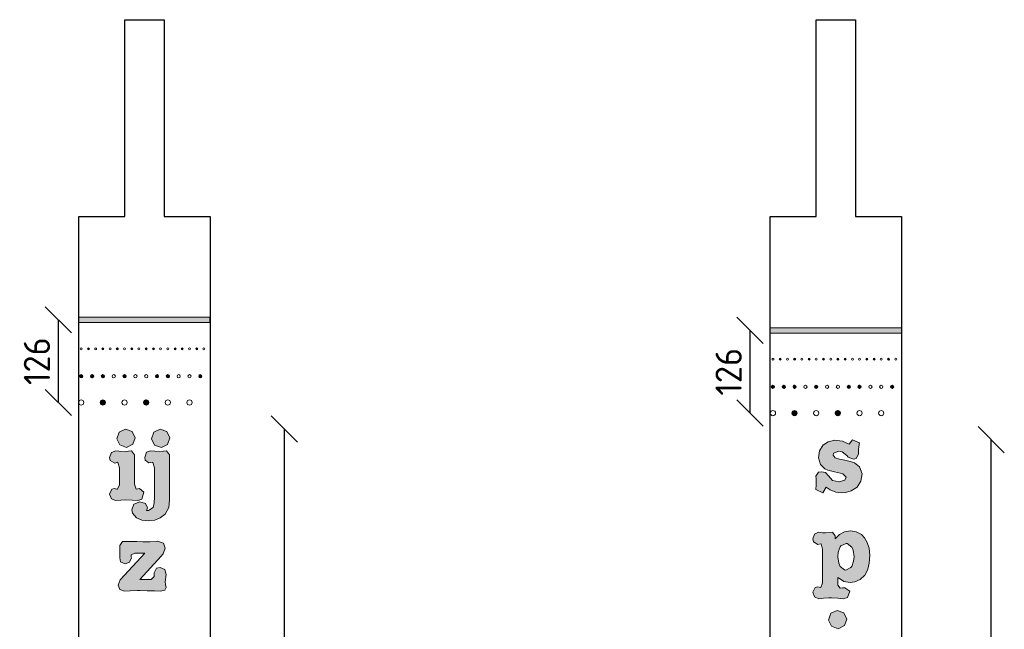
# Model space of a CAD drawing. Header units: metres. Extents: x -170212 to 42557, y -53864 to 18192.
# Tile 28 of 28: x 38999 to 40499, y 7163 to 8092. Entities that reach past the tile are written whole.
import ezdxf

# ---------------------------------------------------------------- set-up
doc = ezdxf.new("R2010")
doc.units = ezdxf.units.M
doc.header["$LTSCALE"] = 2
for name, color, linetype, lineweight in [('N-CO-HC-HOUTVORM_gaten_diep-A', 12, 'Continuous', 5), ('N-CO-HC-HOUTVORM_gaten_diep-G', 10, 'Continuous', 5), ('N-CO-HC-HOUTVORM_gaten_middel-A', 13, 'Continuous', 5), ('N-CO-HC-HOUTVORM_letters_zwart-A', 251, 'Continuous', 5), ('N-CO-HC-HOUTVORM_ZICHT_1-G', 30, 'Continuous', 25)]:
    doc.layers.add(name, color=color, linetype=linetype, lineweight=lineweight)
doc.layers.add('TM00_MAATVOERING', color=7, linetype='Continuous')
doc.styles.add('NLCS-ISO', font='NLCS-ISO.ttf')
doc.dimstyles.new('NLCS RODOR-DIM-020mm', dxfattribs={"dimscale": 20, "dimtxt": 2, "dimasz": 2, "dimexe": 1.25, "dimexo": 0.625, "dimtad": 1, "dimdec": 0, "dimzin": 1, "dimdsep": 46, "dimtxsty": 'NLCS-ISO', "dimblk": 'OBLIQUE', "dimcen": 0, "dimse1": 1, "dimse2": 1, "dimclrd": 256, "dimclre": 1, "dimclrt": 256, "dimadec": 0, "dimazin": 0, "dimtfac": 1, "dimtdec": 0, "dimtmove": 0, "dimatfit": 0, "dimfxl": 1, "dimtolj": 1, "dimtzin": 0, "dimlwd": -1, "dimlwe": -1, "dimarcsym": 0})
pattern_1 = [(45, (-1576.3417, -3798.2056), (-0.883883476, 0.883883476), [])]
pattern_2 = [(45, (-522.2968, -3814.2939), (-0.883883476, 0.883883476), [])]

# ---------------------------------------------------------------- blocks, each defined once
blk = doc.blocks.new('_Oblique')
at = {"color": 0, "linetype": 'ByBlock', "lineweight": -2}
blk.add_line((-0.5, -0.5), (0.5, 0.5), dxfattribs=at)
blk = doc.blocks.new('*D133')
at = {"layer": 'Defpoints', "color": 0, "transparency": 16777216}
for p in [(39159.7, 7467.9), (39401.9, 7467.9), (39180.6, 6512.1)]:
    blk.add_point(p, dxfattribs=at)
at = {"layer": 'TM00_MAATVOERING', "transparency": 16777216}
blk.add_line((39401.9, 6512.1), (39401.9, 7467.9), dxfattribs=at)
at = {"layer": 'TM00_MAATVOERING', "transparency": 16777216, "xscale": 40, "yscale": 40, "zscale": 40}
for p, rotation in [((39401.9, 7467.9), 90), ((39401.9, 6512.1), 270)]:
    blk.add_blockref('_Oblique', p, dxfattribs=dict(at, rotation=rotation))
at = {"layer": 'TM00_MAATVOERING', "transparency": 16777216, "insert": (39369.4, 6990), "char_height": 40, "attachment_point": 5, "rotation": 90, "style": 'NLCS-ISO'}
blk.add_mtext('\\A1;956', dxfattribs=at)
blk = doc.blocks.new('*D134')
at = {"layer": 'Defpoints', "color": 0, "transparency": 16777216}
for p in [(40267.8, 7451.8), (40478.9, 7451.8), (40257.6, 6528.2)]:
    blk.add_point(p, dxfattribs=at)
at = {"layer": 'TM00_MAATVOERING', "transparency": 16777216}
blk.add_line((40478.9, 6528.2), (40478.9, 7451.8), dxfattribs=at)
at = {"layer": 'TM00_MAATVOERING', "transparency": 16777216, "xscale": 40, "yscale": 40, "zscale": 40}
for p, rotation in [((40478.9, 7451.8), 90), ((40478.9, 6528.2), 270)]:
    blk.add_blockref('_Oblique', p, dxfattribs=dict(at, rotation=rotation))
at = {"layer": 'TM00_MAATVOERING', "transparency": 16777216, "insert": (40446.4, 6990), "char_height": 40, "attachment_point": 5, "rotation": 90, "style": 'NLCS-ISO'}
blk.add_mtext('\\A1;924', dxfattribs=at)
blk = doc.blocks.new('*D157')
at = {"layer": 'Defpoints', "color": 0, "transparency": 16777216}
for p in [(39088.3, 7634.4), (39057.3, 7508.4), (39092.3, 7508.4)]:
    blk.add_point(p, dxfattribs=at)
at = {"layer": 'TM00_MAATVOERING', "transparency": 16777216}
blk.add_line((39057.3, 7634.4), (39057.3, 7508.4), dxfattribs=at)
at = {"layer": 'TM00_MAATVOERING', "transparency": 16777216, "xscale": 40, "yscale": 40, "zscale": 40}
for p, rotation in [((39057.3, 7634.4), 90), ((39057.3, 7508.4), 270)]:
    blk.add_blockref('_Oblique', p, dxfattribs=dict(at, rotation=rotation))
at = {"layer": 'TM00_MAATVOERING', "transparency": 16777216, "insert": (39024.8, 7571.4), "char_height": 40, "attachment_point": 5, "rotation": 90, "style": 'NLCS-ISO'}
blk.add_mtext('\\A1;126', dxfattribs=at)
blk = doc.blocks.new('*D159')
at = {"layer": 'Defpoints', "color": 0, "transparency": 16777216}
for p in [(40142.3, 7618.3), (40111.3, 7492.3), (40146.3, 7492.3)]:
    blk.add_point(p, dxfattribs=at)
at = {"layer": 'TM00_MAATVOERING', "transparency": 16777216}
blk.add_line((40111.3, 7618.3), (40111.3, 7492.3), dxfattribs=at)
at = {"layer": 'TM00_MAATVOERING', "transparency": 16777216, "xscale": 40, "yscale": 40, "zscale": 40}
for p, rotation in [((40111.3, 7618.3), 90), ((40111.3, 7492.3), 270)]:
    blk.add_blockref('_Oblique', p, dxfattribs=dict(at, rotation=rotation))
at = {"layer": 'TM00_MAATVOERING', "transparency": 16777216, "insert": (40078.8, 7555.3), "char_height": 40, "attachment_point": 5, "rotation": 90, "style": 'NLCS-ISO'}
blk.add_mtext('\\A1;126', dxfattribs=at)

msp = doc.modelspace()

# ---------------------------------------------------------------- hatches: boundary and pattern name
at = {"layer": 'N-CO-HC-HOUTVORM_gaten_diep-A'}
h = msp.add_hatch(color=256, dxfattribs=at)
h.dxf.hatch_style = 1
edge = h.paths.add_edge_path()
edge.add_arc((39103.3, 7590.4), 1.5, 0, 360)
h = msp.add_hatch(color=256, dxfattribs=at)
h.dxf.hatch_style = 1
edge = h.paths.add_edge_path()
edge.add_arc((39125.3, 7590.4), 1.5, 0, 360)
h = msp.add_hatch(color=256, dxfattribs=at)
h.dxf.hatch_style = 1
edge = h.paths.add_edge_path()
edge.add_arc((39169.3, 7590.4), 1.5, 0, 360)
h = msp.add_hatch(color=256, dxfattribs=at)
h.dxf.hatch_style = 1
edge = h.paths.add_edge_path()
edge.add_arc((39202.3, 7590.4), 1.5, 0, 360)
h = msp.add_hatch(color=256, dxfattribs=at)
h.dxf.hatch_style = 1
edge = h.paths.add_edge_path()
edge.add_arc((39235.3, 7590.4), 1.5, 0, 360)
h = msp.add_hatch(color=256, dxfattribs=at)
h.dxf.hatch_style = 1
edge = h.paths.add_edge_path()
edge.add_arc((39246.3, 7590.4), 1.5, 0, 360)
h = msp.add_hatch(color=256, dxfattribs=at)
h.dxf.hatch_style = 1
edge = h.paths.add_edge_path()
edge.add_arc((40157.4, 7574.3), 1.5, 0, 360)
h = msp.add_hatch(color=256, dxfattribs=at)
h.dxf.hatch_style = 1
edge = h.paths.add_edge_path()
edge.add_arc((40179.4, 7574.3), 1.5, 0, 360)
h = msp.add_hatch(color=256, dxfattribs=at)
h.dxf.hatch_style = 1
edge = h.paths.add_edge_path()
edge.add_arc((40223.4, 7574.3), 1.5, 0, 360)
h = msp.add_hatch(color=256, dxfattribs=at)
h.dxf.hatch_style = 1
edge = h.paths.add_edge_path()
edge.add_arc((40256.4, 7574.3), 1.5, 0, 360)
h = msp.add_hatch(color=256, dxfattribs=at)
h.dxf.hatch_style = 1
edge = h.paths.add_edge_path()
edge.add_arc((40289.4, 7574.3), 1.5, 0, 360)
h = msp.add_hatch(color=256, dxfattribs=at)
h.dxf.hatch_style = 1
edge = h.paths.add_edge_path()
edge.add_arc((40300.4, 7574.3), 1.5, 0, 360)
h = msp.add_hatch(color=256, dxfattribs=at)
h.dxf.hatch_style = 1
edge = h.paths.add_edge_path()
edge.add_arc((39092.3, 7548.4), 2.5, 0, 360)
h = msp.add_hatch(color=256, dxfattribs=at)
h.dxf.hatch_style = 1
edge = h.paths.add_edge_path()
edge.add_arc((39158.3, 7548.4), 2.5, 0, 360)
h = msp.add_hatch(color=256, dxfattribs=at)
h.dxf.hatch_style = 1
edge = h.paths.add_edge_path()
edge.add_arc((39207.8, 7548.4), 2.5, 0, 360)
h = msp.add_hatch(color=256, dxfattribs=at)
h.dxf.hatch_style = 1
edge = h.paths.add_edge_path()
edge.add_arc((39273.8, 7548.4), 2.5, 0, 360)
h = msp.add_hatch(color=256, dxfattribs=at)
h.dxf.hatch_style = 1
edge = h.paths.add_edge_path()
edge.add_arc((40146.3, 7532.3), 2.5, 0, 360)
h = msp.add_hatch(color=256, dxfattribs=at)
h.dxf.hatch_style = 1
edge = h.paths.add_edge_path()
edge.add_arc((40212.4, 7532.3), 2.5, 0, 360)
h = msp.add_hatch(color=256, dxfattribs=at)
h.dxf.hatch_style = 1
edge = h.paths.add_edge_path()
edge.add_arc((40261.9, 7532.3), 2.5, 0, 360)
h = msp.add_hatch(color=256, dxfattribs=at)
h.dxf.hatch_style = 1
edge = h.paths.add_edge_path()
edge.add_arc((40327.9, 7532.3), 2.5, 0, 360)
h = msp.add_hatch(color=256, dxfattribs=at)
h.dxf.hatch_style = 1
edge = h.paths.add_edge_path()
edge.add_arc((39125.3, 7508.4), 4, 0, 360)
h = msp.add_hatch(color=256, dxfattribs=at)
h.dxf.hatch_style = 1
edge = h.paths.add_edge_path()
edge.add_arc((40179.3, 7492.3), 4, 0, 360)
at = {"layer": 'N-CO-HC-HOUTVORM_gaten_middel-A'}
h = msp.add_hatch(dxfattribs=at)
h.set_pattern_fill('ANSI31', color=256, scale=10)
h.set_pattern_definition(pattern_1)
edge = h.paths.add_edge_path()
edge.add_arc((39147.3, 7590.4), 1.5, 0, 360)
h = msp.add_hatch(dxfattribs=at)
h.set_pattern_fill('ANSI31', color=256, scale=10)
h.set_pattern_definition(pattern_1)
edge = h.paths.add_edge_path()
edge.add_arc((39191.3, 7590.4), 1.5, 0, 360)
h = msp.add_hatch(dxfattribs=at)
h.set_pattern_fill('ANSI31', color=256, scale=10)
h.set_pattern_definition(pattern_1)
edge = h.paths.add_edge_path()
edge.add_arc((39268.3, 7590.4), 1.5, 0, 360)
h = msp.add_hatch(dxfattribs=at)
h.set_pattern_fill('ANSI31', color=256, scale=10)
h.set_pattern_definition(pattern_2)
edge = h.paths.add_edge_path()
edge.add_arc((40201.4, 7574.3), 1.5, 0, 360)
h = msp.add_hatch(dxfattribs=at)
h.set_pattern_fill('ANSI31', color=256, scale=10)
h.set_pattern_definition(pattern_2)
edge = h.paths.add_edge_path()
edge.add_arc((40245.4, 7574.3), 1.5, 0, 360)
h = msp.add_hatch(dxfattribs=at)
h.set_pattern_fill('ANSI31', color=256, scale=10)
h.set_pattern_definition(pattern_2)
edge = h.paths.add_edge_path()
edge.add_arc((40322.4, 7574.3), 1.5, 0, 360)
h = msp.add_hatch(dxfattribs=at)
h.set_pattern_fill('ANSI31', color=256, scale=10)
h.set_pattern_definition(pattern_1)
edge = h.paths.add_edge_path()
edge.add_arc((39108.8, 7548.4), 2.5, 0, 360)
h = msp.add_hatch(dxfattribs=at)
h.set_pattern_fill('ANSI31', color=256, scale=10)
h.set_pattern_definition(pattern_1)
edge = h.paths.add_edge_path()
edge.add_arc((39125.3, 7548.4), 2.5, 0, 360)
h = msp.add_hatch(dxfattribs=at)
h.set_pattern_fill('ANSI31', color=256, scale=10)
h.set_pattern_definition(pattern_1)
edge = h.paths.add_edge_path()
edge.add_arc((39224.3, 7548.4), 2.5, 0, 360)
h = msp.add_hatch(dxfattribs=at)
h.set_pattern_fill('ANSI31', color=256, scale=10)
h.set_pattern_definition(pattern_2)
edge = h.paths.add_edge_path()
edge.add_arc((40162.9, 7532.3), 2.5, 0, 360)
h = msp.add_hatch(dxfattribs=at)
h.set_pattern_fill('ANSI31', color=256, scale=10)
h.set_pattern_definition(pattern_2)
edge = h.paths.add_edge_path()
edge.add_arc((40179.4, 7532.3), 2.5, 0, 360)
h = msp.add_hatch(dxfattribs=at)
h.set_pattern_fill('ANSI31', color=256, scale=10)
h.set_pattern_definition(pattern_2)
edge = h.paths.add_edge_path()
edge.add_arc((40278.4, 7532.3), 2.5, 0, 360)
h = msp.add_hatch(dxfattribs=at)
h.set_pattern_fill('ANSI31', color=256, scale=10)
h.set_pattern_definition(pattern_1)
edge = h.paths.add_edge_path()
edge.add_arc((39191.3, 7508.4), 4, 0, 360)
h = msp.add_hatch(dxfattribs=at)
h.set_pattern_fill('ANSI31', color=256, scale=10)
h.set_pattern_definition(pattern_2)
edge = h.paths.add_edge_path()
edge.add_arc((40245.3, 7492.3), 4, 0, 360)
at = {"layer": 'N-CO-HC-HOUTVORM_letters_zwart-A'}
h = msp.add_hatch(color=256, dxfattribs=at)
h.dxf.hatch_style = 1
h.paths.add_polyline_path([(39088.3, 7638.4), (39088.3, 7630.4), (39288.3, 7630.4), (39288.3, 7638.4)])
h = msp.add_hatch(color=256, dxfattribs=at)
h.dxf.hatch_style = 1
h.paths.add_polyline_path([(40142.3, 7622.3), (40142.3, 7614.3), (40342.3, 7614.3), (40342.3, 7622.3)])
h = msp.add_hatch(color=256, dxfattribs=at)
h.dxf.hatch_style = 1
h.paths.add_polyline_path([(39146.7, 7453.3), (39150.1, 7463.4), (39159.7, 7467.9), (39169.9, 7464.4), (39174.4, 7454.7), (39171, 7444.7), (39161.3, 7440.1), (39151.2, 7443.8)])
h = msp.add_hatch(color=256, dxfattribs=at)
h.dxf.hatch_style = 1
h.paths.add_polyline_path([(39199.6, 7453.3), (39203, 7463.4), (39212.7, 7467.9), (39223, 7464.4), (39227.5, 7454.6), (39223.9, 7444.6), (39214.4, 7440.1), (39204.2, 7443.5)])
h = msp.add_hatch(color=256, dxfattribs=at)
h.dxf.hatch_style = 1
h.paths.add_polyline_path([(40265.6, 7373.8), (40256.9, 7371.2), (40251.2, 7370.9), (40242, 7372), (40233.4, 7375.2), (40227.3, 7379.2), (40222.4, 7371), (40211.7, 7375.7), (40212, 7383.2), (40212.4, 7388), (40212.2, 7392), (40211.8, 7396), (40215.8, 7402.1), (40220.2, 7402.7), (40226.3, 7401.6), (40230.9, 7396.9), (40237.3, 7389.8), (40237.8, 7389.6), (40246.7, 7387.8), (40247.1, 7387.8), (40256, 7390.1), (40257.8, 7394.5), (40252.9, 7399.8), (40249.1, 7400.9), (40240.3, 7402.7), (40230, 7405.4), (40225.4, 7407.2), (40218.7, 7413.8), (40215.8, 7424), (40217.4, 7434.7), (40222.8, 7443.7), (40223.4, 7443.8), (40230.7, 7448.5), (40240.8, 7450.9), (40252.2, 7449.4), (40262.5, 7444.8), (40267.8, 7451.8), (40278, 7446.9), (40277.2, 7441.4), (40276.7, 7436.3), (40276.9, 7433.8), (40276.9, 7430.3), (40276.9, 7429.8), (40273.4, 7422.9), (40268.9, 7421.9), (40261.1, 7425.2), (40259.1, 7427.6), (40252, 7433.4), (40246.7, 7434.3), (40238.7, 7431.2), (40238, 7428.3), (40240.9, 7423.9), (40247.8, 7421.9), (40255.8, 7420.5), (40266.2, 7418.1), (40270.5, 7416.5), (40278.1, 7410.3), (40282.2, 7399.7), (40280.3, 7388.5), (40274.8, 7379.6)])
h = msp.add_hatch(color=256, dxfattribs=at)
h.dxf.hatch_style = 1
h.paths.add_polyline_path([(39138.2, 7361.6), (39135.6, 7368.7), (39138.7, 7376.3), (39142.7, 7377.2), (39146.6, 7376.3), (39147.6, 7376.2), (39150.4, 7383.2), (39150.4, 7408.9), (39148.2, 7417.2), (39147.8, 7417.4), (39143.4, 7415.9), (39136.4, 7420.1), (39135.6, 7424.7), (39138.2, 7432), (39144.9, 7434.7), (39149.6, 7434.3), (39158, 7433.4), (39164.5, 7434.1), (39169.1, 7434.7), (39173.3, 7428.9), (39173.3, 7383.8), (39175.9, 7376.5), (39180.9, 7377.2), (39187.9, 7372), (39184.5, 7361.1), (39178.4, 7358.9), (39170, 7359.6), (39160.5, 7360), (39160.4, 7360), (39152.6, 7359.4), (39144.7, 7358.9)])
h = msp.add_hatch(color=256, dxfattribs=at)
h.dxf.hatch_style = 1
h.paths.add_polyline_path([(39170.4, 7339.6), (39169.3, 7344.7), (39172.7, 7353.3), (39181.7, 7357.3), (39190.2, 7354.5), (39193.1, 7348), (39192, 7344), (39194.7, 7343.8), (39202, 7348.2), (39203.4, 7355.8), (39203.8, 7364.2), (39203.8, 7408.9), (39201.6, 7417.2), (39201.3, 7417.4), (39195.4, 7416.3), (39189.6, 7420.5), (39189.1, 7424.7), (39191.8, 7432.7), (39197.8, 7434.7), (39204.5, 7434.1), (39210.9, 7433.4), (39217.6, 7434.1), (39222.5, 7434.7), (39226.7, 7428.9), (39226.7, 7360.3), (39225.8, 7348.2), (39220.1, 7338.3), (39212.7, 7332.7), (39204.5, 7329.3), (39194.6, 7328.2), (39184.5, 7329.3), (39176.5, 7332.7)])
h = msp.add_hatch(color=256, dxfattribs=at)
h.dxf.hatch_style = 1
h.paths.add_polyline_path([(40268.6, 7283.5), (40266.6, 7288.2), (40259.5, 7293.7), (40257.7, 7293.7), (40249.9, 7290.2), (40248.6, 7288.4), (40245.9, 7280.4), (40245.4, 7273.5), (40246.6, 7263.7), (40248.6, 7258.6), (40255.5, 7253.3), (40257.5, 7253.1), (40265.2, 7256.8), (40266.4, 7258.6), (40269.3, 7266.6), (40269.9, 7273.5)], flags=16)
h.paths.add_polyline_path([(40291, 7254.6), (40286.3, 7244.8), (40285.9, 7244.8), (40279.2, 7238.6), (40271.2, 7235), (40263.9, 7234.1), (40254.4, 7235.9), (40246.3, 7241.2), (40245.4, 7241.7), (40245.4, 7230.2), (40248.8, 7225.5), (40252.3, 7226.1), (40255.9, 7226.2), (40263.6, 7221.2), (40259.7, 7211.2), (40253.4, 7209.5), (40245.2, 7210.1), (40235.7, 7210.8), (40231.5, 7211), (40223.5, 7210.3), (40216.5, 7209.4), (40209.7, 7212.3), (40207.2, 7219.3), (40210.5, 7226.8), (40214.6, 7227.7), (40216.8, 7227.2), (40219.4, 7226.8), (40222.1, 7233.7), (40222.1, 7284.8), (40219.9, 7293.3), (40219.5, 7293.3), (40214.8, 7292), (40208.1, 7296), (40207.2, 7300.6), (40209.5, 7307.9), (40216, 7310.7), (40222.1, 7309.9), (40226.5, 7309.7), (40237.3, 7310.7), (40241, 7305.3), (40241, 7300.8), (40247.7, 7307.5), (40255.5, 7311.5), (40264.3, 7312.8), (40273.3, 7311.3), (40281.2, 7307.1), (40285.9, 7302.2), (40290.1, 7295), (40292.8, 7286.4), (40294, 7275.5), (40293.2, 7263.7)])
h = msp.add_hatch(color=256, dxfattribs=at)
h.dxf.hatch_style = 1
h.paths.add_polyline_path([(39148.4, 7230.1), (39151.9, 7238.4), (39152.1, 7238.6), (39189.2, 7279), (39173.9, 7279), (39168.2, 7276.2), (39168.6, 7273), (39168.9, 7271.8), (39166.1, 7265.2), (39159.3, 7262.6), (39152.3, 7265.9), (39151, 7271.7), (39151.2, 7276.8), (39151.3, 7282.1), (39150.9, 7290.4), (39155.2, 7296.4), (39159.9, 7296.8), (39177, 7296.4), (39186.2, 7296.1), (39188.2, 7296.1), (39197.1, 7296.2), (39207.1, 7296.6), (39208.7, 7297), (39217.5, 7294.2), (39220.3, 7286.5), (39217.1, 7277.9), (39216.8, 7277.5), (39214.1, 7274.4), (39181.5, 7238.6), (39191.5, 7238.6), (39199, 7239), (39203.7, 7243.5), (39203.7, 7247.9), (39203.7, 7248.8), (39207, 7255.9), (39212.4, 7257.2), (39219.7, 7254.2), (39221.7, 7246.3), (39220.2, 7235.2), (39220.8, 7231), (39221.5, 7226.6), (39219.7, 7222.3), (39212.5, 7220.9), (39203.9, 7221.3), (39192.8, 7221.3), (39181.7, 7221.9), (39178.1, 7221.9), (39167, 7221.5), (39158.3, 7221), (39151, 7223.5)])
h = msp.add_hatch(color=256, dxfattribs=at)
h.dxf.hatch_style = 1
h.paths.add_polyline_path([(40255.6, 7168.7), (40245.8, 7163.8), (40235.8, 7167.5), (40231.1, 7176.8), (40234.6, 7187.2), (40244.2, 7191.6), (40254.4, 7188.2), (40258.9, 7178.4)])

# ---------------------------------------------------------------- linework, layer by layer
at = {"layer": 'N-CO-HC-HOUTVORM_gaten_diep-G'}
for centre, radius in [((39092.3, 7590.4), 1.5), ((39103.3, 7590.4), 1.5), ((39114.3, 7590.4), 1.5), ((39125.3, 7590.4), 1.5), ((39136.3, 7590.4), 1.5), ((39147.3, 7590.4), 1.5), ((39158.3, 7590.4), 1.5), ((39169.3, 7590.4), 1.5), ((39180.3, 7590.4), 1.5), ((39191.3, 7590.4), 1.5), ((39202.3, 7590.4), 1.5), ((39213.3, 7590.4), 1.5), ((39224.3, 7590.4), 1.5), ((39235.3, 7590.4), 1.5), ((39246.3, 7590.4), 1.5), ((39257.3, 7590.4), 1.5), ((39268.3, 7590.4), 1.5), ((39279.3, 7590.4), 1.5), ((40146.4, 7574.3), 1.5), ((40157.4, 7574.3), 1.5), ((40168.4, 7574.3), 1.5), ((40179.4, 7574.3), 1.5), ((40190.4, 7574.3), 1.5), ((40201.4, 7574.3), 1.5), ((40212.4, 7574.3), 1.5), ((40223.4, 7574.3), 1.5), ((40234.4, 7574.3), 1.5), ((40245.4, 7574.3), 1.5), ((40256.4, 7574.3), 1.5), ((40267.4, 7574.3), 1.5), ((40278.4, 7574.3), 1.5), ((40289.4, 7574.3), 1.5), ((40300.4, 7574.3), 1.5), ((40311.4, 7574.3), 1.5), ((40322.4, 7574.3), 1.5), ((40333.4, 7574.3), 1.5), ((39092.3, 7548.4), 2.5), ((39108.8, 7548.4), 2.5), ((39125.3, 7548.4), 2.5), ((39141.8, 7548.4), 2.5), ((39158.3, 7548.4), 2.5), ((39174.8, 7548.4), 2.5), ((39191.3, 7548.4), 2.5), ((39207.8, 7548.4), 2.5), ((39224.3, 7548.4), 2.5), ((39240.8, 7548.4), 2.5), ((39257.3, 7548.4), 2.5), ((39273.8, 7548.4), 2.5), ((40146.3, 7532.3), 2.5), ((40162.9, 7532.3), 2.5), ((40179.4, 7532.3), 2.5), ((40195.9, 7532.3), 2.5), ((40212.4, 7532.3), 2.5), ((40228.9, 7532.3), 2.5), ((40245.4, 7532.3), 2.5), ((40261.9, 7532.3), 2.5), ((40278.4, 7532.3), 2.5), ((40294.9, 7532.3), 2.5), ((40311.4, 7532.3), 2.5), ((40327.9, 7532.3), 2.5), ((39092.3, 7508.4), 4), ((39125.3, 7508.4), 4), ((39158.3, 7508.4), 4), ((39191.3, 7508.4), 4), ((39224.3, 7508.4), 4), ((39257.3, 7508.4), 4), ((40146.3, 7492.3), 4), ((40179.3, 7492.3), 4), ((40212.3, 7492.3), 4), ((40245.3, 7492.3), 4), ((40278.3, 7492.3), 4), ((40311.3, 7492.3), 4)]:
    msp.add_circle(centre, radius, dxfattribs=at)
at = {"layer": 'N-CO-HC-HOUTVORM_letters_zwart-A'}
for points in [[(39088.3, 7638.4), (39088.3, 7630.4), (39288.3, 7630.4), (39288.3, 7638.4)], [(40142.3, 7622.3), (40142.3, 7614.3), (40342.3, 7614.3), (40342.3, 7622.3)], [(39146.7, 7453.3), (39150.1, 7463.4), (39159.7, 7467.9), (39169.9, 7464.4), (39174.4, 7454.7), (39171, 7444.7), (39161.3, 7440.1), (39151.2, 7443.8)], [(39199.6, 7453.3), (39203, 7463.4), (39212.7, 7467.9), (39223, 7464.4), (39227.5, 7454.6), (39223.9, 7444.6), (39214.4, 7440.1), (39204.2, 7443.5)], [(40265.6, 7373.8), (40256.9, 7371.2), (40251.2, 7370.9), (40242, 7372), (40233.4, 7375.2), (40227.3, 7379.2), (40222.4, 7371), (40211.7, 7375.7), (40212, 7383.2), (40212.4, 7388), (40212.2, 7392), (40211.8, 7396), (40215.8, 7402.1), (40220.2, 7402.7), (40226.3, 7401.6), (40230.9, 7396.9), (40237.3, 7389.8), (40237.8, 7389.6), (40246.7, 7387.8), (40247.1, 7387.8), (40256, 7390.1), (40257.8, 7394.5), (40252.9, 7399.8), (40249.1, 7400.9), (40240.3, 7402.7), (40230, 7405.4), (40225.4, 7407.2), (40218.7, 7413.8), (40215.8, 7424), (40217.4, 7434.7), (40222.8, 7443.7), (40223.4, 7443.8), (40230.7, 7448.5), (40240.8, 7450.9), (40252.2, 7449.4), (40262.5, 7444.8), (40267.8, 7451.8), (40278, 7446.9), (40277.2, 7441.4), (40276.7, 7436.3), (40276.9, 7433.8), (40276.9, 7430.3), (40276.9, 7429.8), (40273.4, 7422.9), (40268.9, 7421.9), (40261.1, 7425.2), (40259.1, 7427.6), (40252, 7433.4), (40246.7, 7434.3), (40238.7, 7431.2), (40238, 7428.3), (40240.9, 7423.9), (40247.8, 7421.9), (40255.8, 7420.5), (40266.2, 7418.1), (40270.5, 7416.5), (40278.1, 7410.3), (40282.2, 7399.7), (40280.3, 7388.5), (40274.8, 7379.6)], [(39138.2, 7361.6), (39135.6, 7368.7), (39138.7, 7376.3), (39142.7, 7377.2), (39146.6, 7376.3), (39147.6, 7376.2), (39150.4, 7383.2), (39150.4, 7408.9), (39148.2, 7417.2), (39147.8, 7417.4), (39143.4, 7415.9), (39136.4, 7420.1), (39135.6, 7424.7), (39138.2, 7432), (39144.9, 7434.7), (39149.6, 7434.3), (39158, 7433.4), (39164.5, 7434.1), (39169.1, 7434.7), (39173.3, 7428.9), (39173.3, 7383.8), (39175.9, 7376.5), (39180.9, 7377.2), (39187.9, 7372), (39184.5, 7361.1), (39178.4, 7358.9), (39170, 7359.6), (39160.5, 7360), (39160.4, 7360), (39152.6, 7359.4), (39144.7, 7358.9)], [(39170.4, 7339.6), (39169.3, 7344.7), (39172.7, 7353.3), (39181.7, 7357.3), (39190.2, 7354.5), (39193.1, 7348), (39192, 7344), (39194.7, 7343.8), (39202, 7348.2), (39203.4, 7355.8), (39203.8, 7364.2), (39203.8, 7408.9), (39201.6, 7417.2), (39201.3, 7417.4), (39195.4, 7416.3), (39189.6, 7420.5), (39189.1, 7424.7), (39191.8, 7432.7), (39197.8, 7434.7), (39204.5, 7434.1), (39210.9, 7433.4), (39217.6, 7434.1), (39222.5, 7434.7), (39226.7, 7428.9), (39226.7, 7360.3), (39225.8, 7348.2), (39220.1, 7338.3), (39212.7, 7332.7), (39204.5, 7329.3), (39194.6, 7328.2), (39184.5, 7329.3), (39176.5, 7332.7)], [(40291, 7254.6), (40286.3, 7244.8), (40285.9, 7244.8), (40279.2, 7238.6), (40271.2, 7235), (40263.9, 7234.1), (40254.4, 7235.9), (40246.3, 7241.2), (40245.4, 7241.7), (40245.4, 7230.2), (40248.8, 7225.5), (40252.3, 7226.1), (40255.9, 7226.2), (40263.6, 7221.2), (40259.7, 7211.2), (40253.4, 7209.5), (40245.2, 7210.1), (40235.7, 7210.8), (40231.5, 7211), (40223.5, 7210.3), (40216.5, 7209.4), (40209.7, 7212.3), (40207.2, 7219.3), (40210.5, 7226.8), (40214.6, 7227.7), (40216.8, 7227.2), (40219.4, 7226.8), (40222.1, 7233.7), (40222.1, 7284.8), (40219.9, 7293.3), (40219.5, 7293.3), (40214.8, 7292), (40208.1, 7296), (40207.2, 7300.6), (40209.5, 7307.9), (40216, 7310.7), (40222.1, 7309.9), (40226.5, 7309.7), (40237.3, 7310.7), (40241, 7305.3), (40241, 7300.8), (40247.7, 7307.5), (40255.5, 7311.5), (40264.3, 7312.8), (40273.3, 7311.3), (40281.2, 7307.1), (40285.9, 7302.2), (40290.1, 7295), (40292.8, 7286.4), (40294, 7275.5), (40293.2, 7263.7)], [(39148.4, 7230.1), (39151.9, 7238.4), (39152.1, 7238.6), (39189.2, 7279), (39173.9, 7279), (39168.2, 7276.2), (39168.6, 7273), (39168.9, 7271.8), (39166.1, 7265.2), (39159.3, 7262.6), (39152.3, 7265.9), (39151, 7271.7), (39151.2, 7276.8), (39151.3, 7282.1), (39150.9, 7290.4), (39155.2, 7296.4), (39159.9, 7296.8), (39177, 7296.4), (39186.2, 7296.1), (39188.2, 7296.1), (39197.1, 7296.2), (39207.1, 7296.6), (39208.7, 7297), (39217.5, 7294.2), (39220.3, 7286.5), (39217.1, 7277.9), (39216.8, 7277.5), (39214.1, 7274.4), (39181.5, 7238.6), (39191.5, 7238.6), (39199, 7239), (39203.7, 7243.5), (39203.7, 7247.9), (39203.7, 7248.8), (39207, 7255.9), (39212.4, 7257.2), (39219.7, 7254.2), (39221.7, 7246.3), (39220.2, 7235.2), (39220.8, 7231), (39221.5, 7226.6), (39219.7, 7222.3), (39212.5, 7220.9), (39203.9, 7221.3), (39192.8, 7221.3), (39181.7, 7221.9), (39178.1, 7221.9), (39167, 7221.5), (39158.3, 7221), (39151, 7223.5)], [(40268.6, 7283.5), (40266.6, 7288.2), (40259.5, 7293.7), (40257.7, 7293.7), (40249.9, 7290.2), (40248.6, 7288.4), (40245.9, 7280.4), (40245.4, 7273.5), (40246.6, 7263.7), (40248.6, 7258.6), (40255.5, 7253.3), (40257.5, 7253.1), (40265.2, 7256.8), (40266.4, 7258.6), (40269.3, 7266.6), (40269.9, 7273.5)], [(40255.6, 7168.7), (40245.8, 7163.8), (40235.8, 7167.5), (40231.1, 7176.8), (40234.6, 7187.2), (40244.2, 7191.6), (40254.4, 7188.2), (40258.9, 7178.4)]]:
    msp.add_lwpolyline(points, close=True, dxfattribs=at)
at = {"layer": 'N-CO-HC-HOUTVORM_ZICHT_1-G'}
for points in [[(39158.6, 7791.7), (39158.6, 8091.7), (39218.6, 8091.7), (39218.6, 7791.7)], [(40212.3, 7791.7), (40212.3, 8091.7), (40272.3, 8091.7), (40272.3, 7791.7)], [(39218.6, 7791.7), (39288.6, 7791.7), (39288.6, 4591.7), (39088.6, 4591.7), (39088.6, 7791.7), (39158.6, 7791.7)], [(40272.3, 7791.7), (40342.3, 7791.7), (40342.3, 4591.7), (40142.3, 4591.7), (40142.3, 7791.7), (40212.3, 7791.7)]]:
    msp.add_lwpolyline(points, dxfattribs=at)

# ---------------------------------------------------------------- dimensions: what is measured, and where the dimension line sits
at = {"layer": 'TM00_MAATVOERING'}
for base, p1, p2, angle, picture, middle in [((39057.3, 7508.4), (39088.3, 7634.4), (39092.3, 7508.4), 270, '*D157', (39024.8, 7571.4)), ((40111.3, 7492.3), (40142.3, 7618.3), (40146.3, 7492.3), 270, '*D159', (40078.8, 7555.3)), ((39401.9, 7467.9), (39180.6, 6512.1), (39159.7, 7467.9), 90, '*D133', (39369.4, 6990)), ((40478.9, 7451.8), (40257.6, 6528.2), (40267.8, 7451.8), 90, '*D134', (40446.4, 6990))]:
    dim = msp.add_linear_dim(base=base, p1=p1, p2=p2, angle=angle, dimstyle='NLCS RODOR-DIM-020mm', dxfattribs=at)
    dim.commit()
    dim.dimension.update_dxf_attribs({"geometry": picture, "text_midpoint": middle})

doc.saveas('drawing.dxf')
